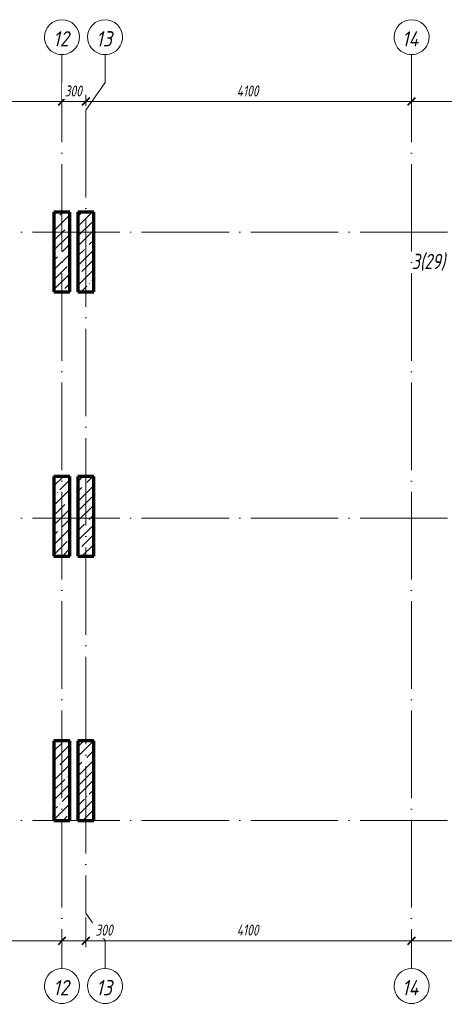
# Model space of a CAD drawing. Header units: millimetres. Extents: x 25161 to 56353, y 6687 to 19071.
# Tile 4 of 5: x 40568 to 45912, y 6687 to 19071. Entities that reach past the tile are written whole.
import ezdxf

# ---------------------------------------------------------------- set-up
doc = ezdxf.new("R2010")
doc.units = ezdxf.units.MM
doc.linetypes.add('ADSK_Линия сетки', pattern=[1375, 1100, -137.5, 0, -137.5])
doc.linetypes.add('ADSK_Пунктирная_п5', pattern=[275, 0, -275])
for name, color, linetype, lineweight in [('A-____-____-DIMS', 211, 'Continuous', 9), ('A-____-____-DIMS-55', 211, 'Continuous', 9), ('G-____-____-SYMB', 111, 'ADSK_Пунктирная_п5', 20), ('S-COLS-____-MCUT', 52, 'Continuous', 50), ('S-COLS-____-OTLN', 52, 'Continuous', 20), ('S-GRID-____-IDEN', 1, 'Continuous', 20), ('S-GRID-____-OTLN', 1, 'Continuous', 9)]:
    doc.layers.add(name, color=color, linetype=linetype, lineweight=lineweight)
doc.styles.add('GOST Common_I', font='GOST Common Italic.ttf', dxfattribs={"width": 0.9, "height": 192.5})
doc.styles.add('GOST Common_I_1', font='GOST Common Italic.ttf', dxfattribs={"width": 0.8, "height": 137.5})
doc.styles.add('GOST Common_I_3', font='GOST Common Italic.ttf', dxfattribs={"width": 0.8, "height": 192.5})
doc.dimstyles.new('ADSK_Округление_5мм__Узкий_', dxfattribs={"dimscale": 304.8, "dimtxt": 0.453694, "dimasz": 0.324803, "dimexe": 0.270669, "dimexo": 0.000592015, "dimgap": 0.072178, "dimtad": 1, "dimdec": 0, "dimlfac": 304.8, "dimrnd": 5, "dimdsep": 46, "dimtxsty": 'GOST Common_I_1', "dimblk1": 'OBLIQUE', "dimblk2": 'OBLIQUE', "dimsah": 1, "dimcen": 0.09, "dimdle": 0.270669, "dimazin": 0, "dimtfac": 1, "dimtdec": 4, "dimtix": 1, "dimtmove": 1, "dimatfit": 3, "dimfxl": 1, "dimtvp": 1, "dimtfill": 1, "dimtolj": 1, "dimtzin": 0, "dimlwd": 20, "dimlwe": 20, "dimarcsym": 2})
doc.dimstyles.new('ADSK_Округление_5мм__Узкий__1', dxfattribs={"dimscale": 304.8, "dimtxt": 0.453694, "dimasz": 0.324803, "dimexe": 0.270669, "dimexo": 0.000592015, "dimgap": 0.072178, "dimtad": 1, "dimdec": 0, "dimlfac": 304.8, "dimrnd": 5, "dimdsep": 46, "dimtxsty": 'GOST Common_I_1', "dimblk1": 'OBLIQUE', "dimblk2": 'OBLIQUE', "dimsah": 1, "dimcen": 0.09, "dimdle": 0.270669, "dimazin": 0, "dimtfac": 1, "dimtdec": 4, "dimtix": 1, "dimtmove": 0, "dimatfit": 3, "dimfxl": 1, "dimtvp": 1, "dimtfill": 1, "dimtolj": 1, "dimtzin": 0, "dimlwd": 20, "dimlwe": 20, "dimarcsym": 2})
pattern_1 = [(45, (16130.72, 8588.57), (-123.4785, 123.4785), []), (45, (16254.2, 8588.57), (-123.4785, 123.4785), [218.281, -43.656, 1.844, -41.812])]

# ---------------------------------------------------------------- blocks, each defined once
blk = doc.blocks.new('Ось сетки - Круг_Ø8 мм-6408-КЖ1_ПЭ_ВЭ8_Маркировка_Стены')
at = {"layer": 'S-GRID-____-IDEN'}
for start, end in [(90, 270), (270, 90)]:
    blk.add_arc((25381, 9000), 220, start, end, dxfattribs=at)
blk = doc.blocks.new('DIMBLOCK6-КЖ1_ПЭ_ВЭ8_Маркировка_Стены')
at = {"layer": 'A-____-____-DIMS-55', "lineweight": 40}
for p, q in [((37000, 7487), (36951, 7437)), ((37000, 7487), (37050, 7536)), ((41100, 7487), (41051, 7437)), ((41100, 7487), (41150, 7536))]:
    blk.add_line(p, q, dxfattribs=at)
at = {"layer": 'A-____-____-DIMS-55', "lineweight": 20}
for p, q in [((37000, 7487), (37000, 7502)), ((37000, 7487), (41100, 7487)), ((37000, 7487), (37000, 7404)), ((41100, 7487), (41100, 7502)), ((41100, 7487), (41100, 7404))]:
    blk.add_line(p, q, dxfattribs=at)
at = {"layer": 'A-____-____-DIMS-55', "color": 0, "lineweight": 20, "insert": (38900, 7689), "char_height": 137.5, "width": 360.01, "attachment_point": 1, "line_spacing_factor": 1.022761, "style": 'GOST Common_I_1', "bg_fill": 3, "box_fill_scale": 1.25, "bg_fill_color": 256, "bg_fill_true_color": 13158600, "bg_fill_transparency": 0}
blk.add_mtext('4100', dxfattribs=at)
blk = doc.blocks.new('_Oblique')
at = {"color": 0, "linetype": 'ByBlock', "lineweight": -2}
blk.add_line((-0.5, -0.5), (0.5, 0.5), dxfattribs=at)
blk = doc.blocks.new('DIMBLOCK7-КЖ1_ПЭ_ВЭ8_Маркировка_Стены')
at = {"layer": 'A-____-____-DIMS-55', "lineweight": 20}
for p, q in [((41400, 7487), (41400, 7780)), ((41100, 7487), (41100, 7502)), ((41100, 7487), (41400, 7487)), ((41100, 7487), (41100, 7404)), ((41494, 7487), (41250, 7487)), ((41400, 7487), (41400, 7404)), ((41754, 7487), (41494, 7487))]:
    blk.add_line(p, q, dxfattribs=at)
at = {"layer": 'A-____-____-DIMS-55', "lineweight": 40}
for p, q in [((41100, 7487), (41051, 7437)), ((41100, 7487), (41150, 7536)), ((41400, 7487), (41350, 7437)), ((41400, 7487), (41449, 7536))]:
    blk.add_line(p, q, dxfattribs=at)
at = {"layer": 'A-____-____-DIMS-55', "color": 0, "lineweight": 20, "insert": (41522, 7689), "char_height": 137.5, "width": 278.45, "attachment_point": 1, "line_spacing_factor": 1.022761, "style": 'GOST Common_I_1', "bg_fill": 3, "box_fill_scale": 1.25, "bg_fill_color": 256, "bg_fill_true_color": 13158600, "bg_fill_transparency": 0}
blk.add_mtext('300', dxfattribs=at)
blk = doc.blocks.new('DIMBLOCK8-КЖ1_ПЭ_ВЭ8_Маркировка_Стены')
at = {"layer": 'A-____-____-DIMS-55', "lineweight": 20}
for p, q in [((41400, 7487), (41400, 7780)), ((41400, 7487), (45500, 7487)), ((41400, 7487), (41400, 7404)), ((45500, 7487), (45500, 7502)), ((45500, 7487), (45500, 7404))]:
    blk.add_line(p, q, dxfattribs=at)
at = {"layer": 'A-____-____-DIMS-55', "lineweight": 40}
for p, q in [((41400, 7487), (41350, 7437)), ((41400, 7487), (41449, 7536)), ((45500, 7487), (45451, 7437)), ((45500, 7487), (45550, 7536))]:
    blk.add_line(p, q, dxfattribs=at)
at = {"layer": 'A-____-____-DIMS-55', "color": 0, "lineweight": 20, "insert": (43300, 7689), "char_height": 137.5, "width": 360.01, "attachment_point": 1, "line_spacing_factor": 1.022761, "style": 'GOST Common_I_1', "bg_fill": 3, "box_fill_scale": 1.25, "bg_fill_color": 256, "bg_fill_true_color": 13158600, "bg_fill_transparency": 0}
blk.add_mtext('4100', dxfattribs=at)
blk = doc.blocks.new('DIMBLOCK9-КЖ1_ПЭ_ВЭ8_Маркировка_Стены')
at = {"layer": 'A-____-____-DIMS-55', "lineweight": 40}
for p, q in [((45500, 7487), (45451, 7437)), ((45500, 7487), (45550, 7536)), ((47250, 7487), (47201, 7437)), ((47250, 7487), (47300, 7536))]:
    blk.add_line(p, q, dxfattribs=at)
at = {"layer": 'A-____-____-DIMS-55', "lineweight": 20}
for p, q in [((45500, 7487), (45500, 7502)), ((45500, 7487), (47250, 7487)), ((45500, 7487), (45500, 7404)), ((47250, 7487), (47250, 7502)), ((47250, 7487), (47250, 7404))]:
    blk.add_line(p, q, dxfattribs=at)
at = {"layer": 'A-____-____-DIMS-55', "color": 0, "lineweight": 20, "insert": (46231, 7689), "char_height": 137.5, "width": 345.95, "attachment_point": 1, "line_spacing_factor": 1.022761, "style": 'GOST Common_I_1', "bg_fill": 3, "box_fill_scale": 1.25, "bg_fill_color": 256, "bg_fill_true_color": 13158600, "bg_fill_transparency": 0}
blk.add_mtext('1750', dxfattribs=at)
blk = doc.blocks.new('DIMBLOCK18-КЖ1_ПЭ_ВЭ8_Маркировка_Стены')
at = {"layer": 'A-____-____-DIMS-55', "lineweight": 40}
for p, q in [((37000, 18043), (37050, 18092)), ((41100, 18043), (41150, 18092)), ((37000, 18043), (36951, 17993)), ((41100, 18043), (41051, 17993))]:
    blk.add_line(p, q, dxfattribs=at)
at = {"layer": 'A-____-____-DIMS-55', "lineweight": 20}
for p, q in [((37000, 18043), (37000, 18058)), ((37000, 18043), (41100, 18043)), ((37000, 18043), (37000, 17960)), ((41100, 18043), (41100, 18058)), ((41100, 18043), (41100, 17960))]:
    blk.add_line(p, q, dxfattribs=at)
at = {"layer": 'A-____-____-DIMS-55', "color": 0, "lineweight": 20, "insert": (38900, 18244), "char_height": 137.5, "width": 360.01, "attachment_point": 1, "line_spacing_factor": 1.022761, "style": 'GOST Common_I_1', "bg_fill": 3, "box_fill_scale": 1.25, "bg_fill_color": 256, "bg_fill_true_color": 13158600, "bg_fill_transparency": 0}
blk.add_mtext('4100', dxfattribs=at)
blk = doc.blocks.new('DIMBLOCK19-КЖ1_ПЭ_ВЭ8_Маркировка_Стены')
at = {"layer": 'A-____-____-DIMS-55', "lineweight": 40}
for p, q in [((41100, 18043), (41150, 18092)), ((41400, 18043), (41450, 18092)), ((41100, 18043), (41051, 17993)), ((41400, 18043), (41351, 17993))]:
    blk.add_line(p, q, dxfattribs=at)
at = {"layer": 'A-____-____-DIMS-55', "lineweight": 20}
for p, q in [((41400, 18043), (41400, 18125)), ((41100, 18043), (41100, 18058)), ((41100, 18043), (41400, 18043)), ((41100, 18043), (41100, 17960)), ((41400, 18043), (41400, 17988))]:
    blk.add_line(p, q, dxfattribs=at)
at = {"layer": 'A-____-____-DIMS-55', "color": 0, "lineweight": 20, "insert": (41134, 18244), "char_height": 137.5, "width": 278.45, "attachment_point": 1, "line_spacing_factor": 1.022761, "style": 'GOST Common_I_1', "bg_fill": 3, "box_fill_scale": 1.25, "bg_fill_color": 256, "bg_fill_true_color": 13158600, "bg_fill_transparency": 0}
blk.add_mtext('300', dxfattribs=at)
blk = doc.blocks.new('DIMBLOCK20-КЖ1_ПЭ_ВЭ8_Маркировка_Стены')
at = {"layer": 'A-____-____-DIMS-55', "lineweight": 20}
for p, q in [((41400, 18043), (41400, 18125)), ((41400, 18043), (45500, 18043)), ((41400, 18043), (41400, 17988)), ((45500, 18043), (45500, 18058)), ((45500, 18043), (45500, 17960))]:
    blk.add_line(p, q, dxfattribs=at)
at = {"layer": 'A-____-____-DIMS-55', "lineweight": 40}
for p, q in [((41400, 18043), (41450, 18092)), ((45500, 18043), (45550, 18092)), ((41400, 18043), (41351, 17993)), ((45500, 18043), (45451, 17993))]:
    blk.add_line(p, q, dxfattribs=at)
at = {"layer": 'A-____-____-DIMS-55', "color": 0, "lineweight": 20, "insert": (43300, 18244), "char_height": 137.5, "width": 360.01, "attachment_point": 1, "line_spacing_factor": 1.022761, "style": 'GOST Common_I_1', "bg_fill": 3, "box_fill_scale": 1.25, "bg_fill_color": 256, "bg_fill_true_color": 13158600, "bg_fill_transparency": 0}
blk.add_mtext('4100', dxfattribs=at)
blk = doc.blocks.new('DIMBLOCK21-КЖ1_ПЭ_ВЭ8_Маркировка_Стены')
at = {"layer": 'A-____-____-DIMS-55', "lineweight": 40}
for p, q in [((45500, 18043), (45550, 18092)), ((47250, 18043), (47300, 18092)), ((45500, 18043), (45451, 17993)), ((47250, 18043), (47201, 17993))]:
    blk.add_line(p, q, dxfattribs=at)
at = {"layer": 'A-____-____-DIMS-55', "lineweight": 20}
for p, q in [((45500, 18043), (45500, 18058)), ((45500, 18043), (47250, 18043)), ((45500, 18043), (45500, 17960)), ((47250, 18043), (47250, 18058)), ((47250, 18043), (47250, 17960))]:
    blk.add_line(p, q, dxfattribs=at)
at = {"layer": 'A-____-____-DIMS-55', "color": 0, "lineweight": 20, "insert": (46231, 18244), "char_height": 137.5, "width": 345.95, "attachment_point": 1, "line_spacing_factor": 1.022761, "style": 'GOST Common_I_1', "bg_fill": 3, "box_fill_scale": 1.25, "bg_fill_color": 256, "bg_fill_true_color": 13158600, "bg_fill_transparency": 0}
blk.add_mtext('1750', dxfattribs=at)

msp = doc.modelspace()

# ---------------------------------------------------------------- hatches: boundary and pattern name
at = {"layer": 'S-COLS-____-OTLN', "lineweight": 9}
h = msp.add_hatch(dxfattribs=at)
h.set_pattern_fill('FP_1', color=256, style=0, pattern_type=2)
h.set_pattern_definition(pattern_1)
h.paths.add_polyline_path([(40999.9984, 15650.001), (41199.9984, 15650.001), (41199.9984, 16650.001), (40999.9984, 16650.001)])
h = msp.add_hatch(dxfattribs=at)
h.set_pattern_fill('FP_1', color=256, style=0, pattern_type=2)
h.set_pattern_definition(pattern_1)
h.paths.add_polyline_path([(41310.6134, 15650.001), (41499.9992, 15650.001), (41499.9992, 16650.001), (41299.9992, 16650.001), (41299.9992, 15650.001)])
h = msp.add_hatch(dxfattribs=at)
h.set_pattern_fill('FP_1', color=256, style=0, pattern_type=2)
h.set_pattern_definition(pattern_1)
h.paths.add_polyline_path([(40999.9984, 12325.0005), (41199.9984, 12325.0005), (41199.9984, 13325.0005), (40999.9984, 13325.0005)])
h = msp.add_hatch(dxfattribs=at)
h.set_pattern_fill('FP_1', color=256, style=0, pattern_type=2)
h.set_pattern_definition(pattern_1)
h.paths.add_polyline_path([(41310.6134, 12325.0005), (41499.9992, 12325.0005), (41499.9992, 13325.0005), (41299.9992, 13325.0005), (41299.9992, 12325.0005)])
h = msp.add_hatch(dxfattribs=at)
h.set_pattern_fill('FP_1', color=256, style=0, pattern_type=2)
h.set_pattern_definition(pattern_1)
h.paths.add_polyline_path([(40999.9984, 9000), (41199.9984, 9000), (41199.9984, 10000), (40999.9984, 10000)])
h = msp.add_hatch(dxfattribs=at)
h.set_pattern_fill('FP_1', color=256, style=0, pattern_type=2)
h.set_pattern_definition(pattern_1)
h.paths.add_polyline_path([(41310.6134, 9000), (41499.9992, 9000), (41499.9992, 10000), (41299.9992, 10000), (41299.9992, 9000)])

# ---------------------------------------------------------------- linework, layer by layer
at = {"layer": 'S-COLS-____-MCUT', "lineweight": 70}
for p, q in [((41199.9984, 16650.001), (40999.9984, 16650.001)), ((40999.9984, 16650.001), (40999.9984, 15650.001)), ((41199.9984, 15650.001), (41199.9984, 16650.001)), ((41499.9992, 16650.001), (41299.9992, 16650.001)), ((41299.9992, 16650.001), (41299.9992, 15650.001)), ((41499.9992, 15650.001), (41499.9992, 16650.001)), ((40999.9984, 15650.001), (41199.9984, 15650.001)), ((41299.9992, 15650.001), (41499.9992, 15650.001)), ((41199.9984, 13325.0005), (40999.9984, 13325.0005)), ((40999.9984, 13325.0005), (40999.9984, 12325.0005)), ((41199.9984, 12325.0005), (41199.9984, 13325.0005)), ((41499.9992, 13325.0005), (41299.9992, 13325.0005)), ((41299.9992, 13325.0005), (41299.9992, 12325.0005)), ((41499.9992, 12325.0005), (41499.9992, 13325.0005)), ((40999.9984, 12325.0005), (41199.9984, 12325.0005)), ((41299.9992, 12325.0005), (41499.9992, 12325.0005)), ((41199.9984, 10000), (40999.9984, 10000)), ((40999.9984, 10000), (40999.9984, 9000)), ((41199.9984, 9000), (41199.9984, 10000)), ((41499.9992, 10000), (41299.9992, 10000)), ((41299.9992, 10000), (41299.9992, 9000)), ((41499.9992, 9000), (41499.9992, 10000)), ((40999.9984, 9000), (41199.9984, 9000)), ((41299.9992, 9000), (41499.9992, 9000))]:
    msp.add_line(p, q, dxfattribs=at)
at = {"layer": 'S-GRID-____-OTLN', "linetype": 'ADSK_Линия сетки'}
for p, q in [((41100, 18631.4789), (41100, 7136.993)), ((45500, 18631.4789), (45500, 7136.993)), ((41400, 17932.9789), (41400, 7835.493)), ((25601.3164, 16400.001), (55735.6336, 16400.001)), ((25601.3164, 12800.001), (55735.6336, 12800.001)), ((25601.3164, 9000), (55735.6336, 9000))]:
    msp.add_line(p, q, dxfattribs=at)
at = {"layer": 'S-GRID-____-OTLN'}
for p, q in [((41643.0638, 18282.2289), (41643.0638, 18631.4789)), ((41400, 17932.9789), (41643.0638, 18282.2289)), ((41400, 7835.493), (41643.0638, 7486.243)), ((41643.0638, 7486.243), (41643.0638, 7136.993))]:
    msp.add_line(p, q, dxfattribs=at)

# ---------------------------------------------------------------- block references
at = {"layer": 'S-GRID-____-IDEN', "rotation": 269.9999999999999}
for p in [(32100, 44232.7954), (32643.0638, 44232.7954), (36500, 44232.7954), (32100, 32298.3094), (32643.0638, 32298.3094), (36500, 32298.3094)]:
    msp.add_blockref('Ось сетки - Круг_Ø8 мм-6408-КЖ1_ПЭ_ВЭ8_Маркировка_Стены', p, dxfattribs=at)

# ---------------------------------------------------------------- texts
at = {"layer": 'G-____-____-SYMB', "linetype": 'Continuous', "lineweight": 9, "insert": (45502.6571, 16126.9024), "char_height": 192.5, "width": 564.388, "attachment_point": 1, "style": 'GOST Common_I_3'}
msp.add_mtext('3(29)', dxfattribs=at)
at = {"layer": 'S-GRID-____-IDEN', "lineweight": 9, "char_height": 192.5, "attachment_point": 1, "style": 'GOST Common_I'}
for s, insert, width in [('12', (40989.0819, 18926.9824), 261.911306), ('13', (41530.4132, 18926.9824), 265.879659), ('14', (45379.1819, 18926.9824), 285.721425), ('12', (40989.0819, 6992.4965), 261.911306), ('13', (41530.4132, 6992.4965), 265.879659), ('14', (45379.1819, 6992.4965), 285.721425)]:
    msp.add_mtext(s, dxfattribs=dict(at, insert=insert, width=width))

# ---------------------------------------------------------------- next in the draw order: dimensions: what is measured, and where the dimension line sits
at = {"layer": 'A-____-____-DIMS', "lineweight": 20}
for base, p1, p2, picture, middle in [((41100, 18042.7539), (37000, 18112.7574), (41100, 18112.7574), 'DIMBLOCK18-КЖ1_ПЭ_ВЭ8_Маркировка_Стены', (39050, 18133.5039)), ((41100, 7486.8624), (37000, 7556.866), (41100, 7556.866), 'DIMBLOCK6-КЖ1_ПЭ_ВЭ8_Маркировка_Стены', (39050, 7577.6124))]:
    dim = msp.add_linear_dim(base=base, p1=p1, p2=p2, dimstyle='ADSK_Округление_5мм__Узкий__1', override={"dimpost": '<>', "dimfxl": 4100}, dxfattribs=at)
    dim.commit()
    dim.dimension.update_dxf_attribs({"geometry": picture, "text_midpoint": middle})

# ---------------------------------------------------------------- next in the draw order: dimensions: what is measured, and where the dimension line sits
dim = msp.add_linear_dim(base=(41400, 18042.7539), p1=(41100, 18112.7574), p2=(41400, 17932.9789), dimstyle='ADSK_Округление_5мм__Узкий__1', override={"dimpost": '<>', "dimfxl": 349.743218}, dxfattribs=at)
dim.commit()
dim.dimension.update_dxf_attribs({"geometry": 'DIMBLOCK19-КЖ1_ПЭ_ВЭ8_Маркировка_Стены', "text_midpoint": (41250, 18133.5039)})
dim = msp.add_linear_dim(base=(41400, 7486.8624), p1=(41100, 7556.866), p2=(41400, 7835.493), dimstyle='ADSK_Округление_5мм__Узкий_', override={"dimpost": '<>', "dimfxl": 409.430122}, dxfattribs=at)
dim.commit()
dim.dimension.update_dxf_attribs({"geometry": 'DIMBLOCK7-КЖ1_ПЭ_ВЭ8_Маркировка_Стены', "text_midpoint": (41660.8039, 7596.8846), "dimtype": 160})

# ---------------------------------------------------------------- next in the draw order: dimensions: what is measured, and where the dimension line sits
for base, p1, p2, override, picture, middle in [((45500, 18042.7539), (41400, 17932.9789), (45500, 18112.7574), {"dimpost": '<>', "dimfxl": 4103.93961}, 'DIMBLOCK20-КЖ1_ПЭ_ВЭ8_Маркировка_Стены', (43450, 18133.5039)), ((45500, 7486.8624), (41400, 7835.493), (45500, 7556.866), {"dimpost": '<>', "dimfxl": 4109.456536}, 'DIMBLOCK8-КЖ1_ПЭ_ВЭ8_Маркировка_Стены', (43450, 7577.6124))]:
    dim = msp.add_linear_dim(base=base, p1=p1, p2=p2, dimstyle='ADSK_Округление_5мм__Узкий__1', override=override, dxfattribs=at)
    dim.commit()
    dim.dimension.update_dxf_attribs({"geometry": picture, "text_midpoint": middle})

# ---------------------------------------------------------------- next in the draw order: dimensions: what is measured, and where the dimension line sits
for base, p1, p2, picture, middle in [((47250, 18042.7539), (45500, 18112.7574), (47250, 18112.7574), 'DIMBLOCK21-КЖ1_ПЭ_ВЭ8_Маркировка_Стены', (46375, 18133.5039)), ((47250, 7486.8624), (45500, 7556.866), (47250, 7556.866), 'DIMBLOCK9-КЖ1_ПЭ_ВЭ8_Маркировка_Стены', (46375, 7577.6124))]:
    dim = msp.add_linear_dim(base=base, p1=p1, p2=p2, dimstyle='ADSK_Округление_5мм__Узкий__1', override={"dimpost": '<>', "dimfxl": 1750}, dxfattribs=at)
    dim.commit()
    dim.dimension.update_dxf_attribs({"geometry": picture, "text_midpoint": middle})

doc.saveas('drawing.dxf')
